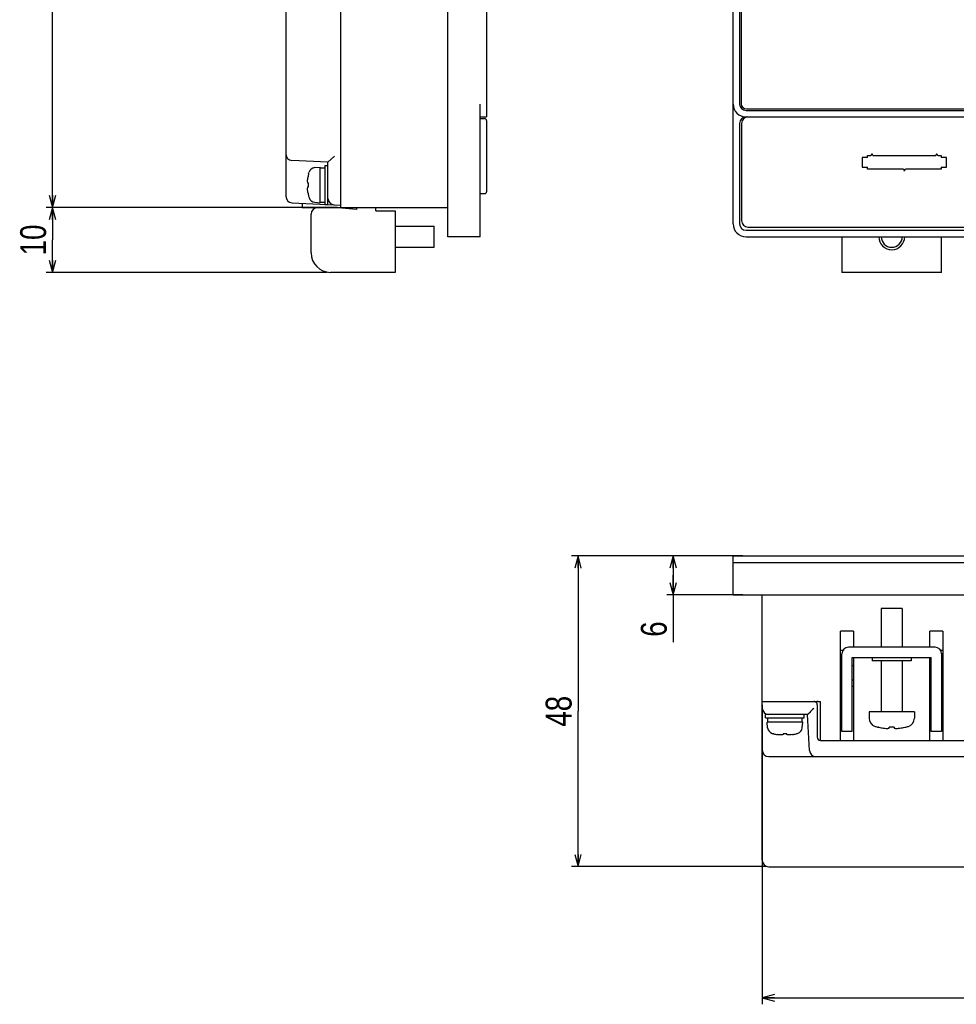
# Model space of a CAD drawing. Extents: x 27 to 793, y 51 to 503.
# Tile 1 of 30: x 31 to 176, y 51 to 203. Entities that reach past the tile are written whole.
import ezdxf
from ezdxf.enums import TextEntityAlignment as Align

# ---------------------------------------------------------------- set-up
doc = ezdxf.new("R2010")
doc.units = 0
doc.header["$LTSCALE"] = 46.255
doc.layers.get('0').update_dxf_attribs({"linetype": 'CONTINUOUS'})
doc.layers.add('AXIS', color=7, linetype='CONTINUOUS')
doc.layers.add('DIM', color=7, linetype='CONTINUOUS')
doc.styles.get("Standard").update_dxf_attribs({"font": 'txt', "width": 0.8})
doc.dimstyles.get("Standard").update_dxf_attribs({"dimtxt": 2.5, "dimasz": 2.5, "dimexe": 1.25, "dimexo": 0.625, "dimtad": 1, "dimcen": 2.5, "dimazin": 3, "dimtfac": 1, "dimtmove": 0, "dimatfit": 3})

# ---------------------------------------------------------------- blocks, each defined once
blk = doc.blocks.new('_OPEN')
at = {"color": 0, "linetype": 'BYBLOCK'}
for p, q in [((0, 0), (-1, 0.263)), ((-1, -0.263), (0, 0)), ((-1, 0), (0, 0))]:
    blk.add_line(p, q, dxfattribs=at)
blk = doc.blocks.new('*D0')
at = {"layer": 'DIM', "color": 2, "linetype": 'CONTINUOUS'}
for p, q in [((71.03, 358.92), (34.99, 358.92)), ((35.99, 358.92), (35.99, 266.42)), ((35.99, 173.92), (35.99, 266.42)), ((80.03, 173.92), (34.99, 173.92))]:
    blk.add_line(p, q, dxfattribs=at)
at = {"layer": 'DIM', "color": 2, "linetype": 'CONTINUOUS', "xscale": 1.9, "yscale": 1.9, "zscale": 1.9}
for p, rotation in [((35.99, 358.92), 90), ((35.99, 173.92), 270)]:
    blk.add_blockref('_OPEN', p, dxfattribs=dict(at, rotation=rotation))
at = {"layer": 'DIM', "color": 2, "linetype": 'CONTINUOUS', "width": 0.8}
blk.add_text('185', height=4, rotation=90, dxfattribs=at).set_placement((34.99, 266.42), align=Align.CENTER)
blk = doc.blocks.new('*D1')
at = {"layer": 'DIM', "color": 2, "linetype": 'CONTINUOUS'}
for p, q in [((145.61, 97.12), (145.61, 50.86)), ((388.61, 97.12), (388.61, 50.86)), ((145.61, 51.86), (267.11, 51.86)), ((388.61, 51.86), (267.11, 51.86))]:
    blk.add_line(p, q, dxfattribs=at)
at = {"layer": 'DIM', "color": 2, "linetype": 'CONTINUOUS', "xscale": 1.9, "yscale": 1.9, "zscale": 1.9, "rotation": 180}
blk.add_blockref('_OPEN', (145.61, 51.86), dxfattribs=at)
at = {"layer": 'DIM', "color": 2, "linetype": 'CONTINUOUS', "xscale": 1.9, "yscale": 1.9, "zscale": 1.9}
blk.add_blockref('_OPEN', (388.61, 51.86), dxfattribs=at)
at = {"layer": 'DIM', "color": 2, "linetype": 'CONTINUOUS', "width": 0.8}
blk.add_text('243', height=4, dxfattribs=at).set_placement((267.11, 52.86), align=Align.CENTER)
blk = doc.blocks.new('*D2')
at = {"layer": 'DIM', "color": 2, "linetype": 'CONTINUOUS'}
for p, q in [((80.03, 173.92), (34.99, 173.92)), ((35.99, 173.92), (35.99, 168.92)), ((35.99, 163.92), (35.99, 168.92)), ((78.43, 163.92), (34.99, 163.92))]:
    blk.add_line(p, q, dxfattribs=at)
at = {"layer": 'DIM', "color": 2, "linetype": 'CONTINUOUS', "xscale": 1.9, "yscale": 1.9, "zscale": 1.9}
for p, rotation in [((35.99, 173.92), 90), ((35.99, 163.92), 270)]:
    blk.add_blockref('_OPEN', p, dxfattribs=dict(at, rotation=rotation))
at = {"layer": 'DIM', "color": 2, "linetype": 'CONTINUOUS', "width": 0.8}
blk.add_text('10', height=4, rotation=90, dxfattribs=at).set_placement((34.99, 168.92), align=Align.CENTER)
blk = doc.blocks.new('*D5')
at = {"layer": 'DIM', "color": 2, "linetype": 'CONTINUOUS'}
for p, q in [((142.61, 120.12), (116.16, 120.12)), ((117.16, 120.12), (117.16, 96.12)), ((117.16, 72.12), (117.16, 96.12)), ((146.11, 72.12), (116.16, 72.12))]:
    blk.add_line(p, q, dxfattribs=at)
at = {"layer": 'DIM', "color": 2, "linetype": 'CONTINUOUS', "xscale": 1.9, "yscale": 1.9, "zscale": 1.9}
for p, rotation in [((117.16, 120.12), 90), ((117.16, 72.12), 270)]:
    blk.add_blockref('_OPEN', p, dxfattribs=dict(at, rotation=rotation))
at = {"layer": 'DIM', "color": 2, "linetype": 'CONTINUOUS', "width": 0.8}
blk.add_text('48', height=4, rotation=90, dxfattribs=at).set_placement((116.16, 96.12), align=Align.CENTER)
blk = doc.blocks.new('*D6')
at = {"layer": 'DIM', "color": 2, "linetype": 'CONTINUOUS'}
for p, q in [((142.61, 120.12), (130.86, 120.12)), ((131.86, 120.12), (131.86, 117.12)), ((131.86, 114.12), (131.86, 117.12)), ((131.86, 117.12), (131.86, 106.81)), ((142.61, 114.12), (130.86, 114.12))]:
    blk.add_line(p, q, dxfattribs=at)
at = {"layer": 'DIM', "color": 2, "linetype": 'CONTINUOUS', "xscale": 1.9, "yscale": 1.9, "zscale": 1.9}
for p, rotation in [((131.86, 120.12), 90), ((131.86, 114.12), 270)]:
    blk.add_blockref('_OPEN', p, dxfattribs=dict(at, rotation=rotation))
at = {"layer": 'DIM', "color": 2, "linetype": 'CONTINUOUS', "width": 0.8}
blk.add_text('6', height=4, rotation=90, dxfattribs=at).set_placement((130.86, 110.01), align=Align.RIGHT)

msp = doc.modelspace()

# ---------------------------------------------------------------- linework, layer by layer
at = {"color": 7, "linetype": 'CONTINUOUS'}
for p, q in [((97.028, 169.417), (97.028, 363.417)), ((103.028, 363.417), (103.028, 187.917)), ((141.11, 171.417), (141.11, 361.417)), ((142.11, 361.417), (142.11, 189.917)), ((142.36, 361.367), (142.36, 189.967)), ((80.528, 173.917), (80.528, 250.167)), ((72.028, 218.917), (72.028, 175.678)), ((102.028, 169.417), (102.028, 189.917)), ((143.11, 188.917), (391.11, 188.917)), ((143.16, 189.167), (391.06, 189.167)), ((102.028, 187.917), (103.028, 187.917)), ((102.028, 187.672), (102.728, 187.672)), ((103.028, 187.372), (103.028, 176.372)), ((143.11, 187.917), (391.11, 187.917)), ((142.11, 186.917), (142.11, 171.417)), ((142.41, 186.917), (142.41, 171.917)), ((78.528, 180.917), (72.976, 181.208)), ((78.528, 180.917), (79.528, 181.866)), ((161.06, 181.667), (161.06, 180.167)), ((161.86, 181.667), (161.06, 181.667)), ((161.86, 181.667), (161.86, 181.967)), ((161.86, 181.967), (162.407, 181.967)), ((162.468, 182.114), (162.407, 181.967)), ((162.713, 181.967), (162.652, 182.114)), ((162.713, 181.967), (172.407, 181.967)), ((172.468, 182.114), (172.407, 181.967)), ((172.713, 181.967), (172.652, 182.114)), ((172.713, 181.967), (173.26, 181.967)), ((173.26, 181.967), (173.26, 181.667)), ((174.06, 181.667), (173.26, 181.667)), ((174.06, 180.167), (174.06, 181.667)), ((76.481, 180.093), (77.328, 180.167)), ((77.328, 174.667), (77.328, 180.167)), ((78.028, 180.417), (78.528, 180.417)), ((78.028, 180.417), (78.028, 174.417)), ((78.528, 174.417), (78.528, 180.917)), ((161.06, 180.167), (161.86, 180.167)), ((161.86, 179.867), (161.86, 180.167)), ((167.407, 179.867), (161.86, 179.867)), ((167.407, 179.867), (167.468, 179.72)), ((167.652, 179.72), (167.713, 179.867)), ((173.26, 179.867), (167.713, 179.867)), ((173.26, 180.167), (173.26, 179.867)), ((173.26, 180.167), (174.06, 180.167)), ((75.55, 179.167), (75.608, 179.376)), ((75.55, 179.144), (75.55, 179.167)), ((75.55, 177.697), (75.432, 177.697)), ((75.432, 177.137), (75.55, 177.137)), ((75.55, 177.137), (75.55, 177.697)), ((75.55, 175.667), (75.55, 175.689)), ((75.55, 175.667), (75.608, 175.457)), ((102.028, 176.072), (102.728, 176.072)), ((72.976, 174.679), (80.528, 174.284)), ((74.528, 174.598), (74.528, 173.917)), ((74.528, 173.917), (97.028, 173.917)), ((76.481, 174.741), (77.328, 174.667)), ((77.328, 174.767), (78.028, 174.767)), ((78.028, 174.417), (78.528, 174.417)), ((82.928, 173.617), (79.55, 173.915)), ((82.928, 173.917), (82.928, 173.617)), ((85.928, 173.417), (85.928, 173.917)), ((85.928, 173.417), (88.928, 173.417)), ((88.928, 173.417), (88.928, 163.917)), ((75.928, 166.917), (75.928, 172.917)), ((88.928, 171.038), (94.928, 171.038)), ((94.928, 167.796), (94.928, 171.038)), ((143.11, 170.417), (391.11, 170.417)), ((143.41, 170.917), (391.01, 170.917)), ((102.028, 169.417), (97.028, 169.417)), ((143.11, 169.417), (391.11, 169.417)), ((157.91, 169.417), (157.91, 163.917)), ((173.31, 163.917), (173.31, 169.417)), ((88.928, 167.796), (94.928, 167.796)), ((88.928, 163.917), (78.928, 163.917)), ((173.31, 163.917), (157.91, 163.917)), ((141.11, 114.117), (141.11, 120.117)), ((141.11, 120.117), (393.11, 120.117)), ((141.11, 119.117), (393.11, 119.117)), ((141.11, 114.117), (393.11, 114.117)), ((145.61, 73.117), (145.61, 114.117)), ((163.989, 112.017), (163.989, 106.017)), ((167.231, 112.017), (163.989, 112.017)), ((167.231, 112.017), (167.231, 106.017)), ((157.71, 91.617), (157.71, 108.517)), ((159.71, 108.517), (157.71, 108.517)), ((159.71, 108.517), (159.71, 106.017)), ((171.51, 106.017), (171.51, 108.517)), ((173.51, 108.517), (171.51, 108.517)), ((173.51, 108.517), (173.51, 91.617)), ((158.047, 105.517), (157.71, 105.517)), ((157.91, 93.017), (157.91, 105.017)), ((172.31, 106.017), (158.91, 106.017)), ((173.51, 105.517), (173.174, 105.517)), ((173.31, 105.017), (173.31, 93.017)), ((173.51, 104.967), (173.31, 104.967)), ((159.51, 93.017), (159.51, 104.417)), ((159.51, 104.417), (171.71, 104.417)), ((159.71, 104.417), (159.71, 91.617)), ((163.989, 103.917), (163.989, 96.017)), ((167.231, 103.917), (167.231, 96.017)), ((171.51, 91.617), (171.51, 104.417)), ((171.71, 93.017), (171.71, 104.417)), ((173.31, 104.467), (173.51, 104.467)), ((157.91, 103.117), (157.71, 103.117)), ((159.71, 103.117), (159.51, 103.117)), ((157.91, 100.917), (157.71, 100.917)), ((159.71, 100.917), (159.51, 100.917)), ((157.71, 100.017), (157.91, 100.017)), ((159.51, 100.017), (159.71, 100.017)), ((171.51, 100.017), (171.71, 100.017)), ((173.31, 100.017), (173.51, 100.017)), ((145.61, 97.617), (154.61, 97.617)), ((154.61, 91.617), (154.61, 97.617)), ((153.078, 96.066), (152.951, 95.937)), ((153.225, 96.217), (153.078, 96.066)), ((153.388, 96.386), (153.225, 96.217)), ((153.559, 96.565), (153.388, 96.386)), ((154.11, 97.117), (154.11, 92.117)), ((162.11, 96.017), (162.11, 95.038)), ((169.11, 96.017), (162.11, 96.017)), ((169.11, 96.017), (169.11, 95.038)), ((146.11, 95.117), (146.11, 95.617)), ((152.611, 95.617), (146.11, 95.617)), ((146.11, 95.117), (152.11, 95.117)), ((146.434, 93.57), (146.36, 94.417)), ((151.86, 94.417), (146.36, 94.417)), ((146.46, 94.417), (146.46, 95.117)), ((151.76, 94.417), (151.76, 95.117)), ((151.786, 93.57), (151.86, 94.417)), ((152.11, 95.117), (152.11, 95.617)), ((152.901, 90.065), (152.61, 95.617)), ((159.51, 93.017), (157.91, 93.017)), ((163.594, 93.654), (163.56, 93.654)), ((165.24, 93.516), (165.24, 93.654)), ((165.98, 93.654), (165.24, 93.654)), ((165.98, 93.654), (165.98, 93.516)), ((167.66, 93.654), (167.626, 93.654)), ((173.31, 93.017), (171.71, 93.017)), ((147.383, 92.64), (147.36, 92.64)), ((148.83, 92.64), (148.83, 92.521)), ((149.39, 92.64), (148.83, 92.64)), ((149.39, 92.521), (149.39, 92.64)), ((150.86, 92.64), (150.838, 92.64)), ((154.61, 91.617), (177.11, 91.617)), ((146.61, 89.117), (186.397, 89.117)), ((146.61, 72.117), (387.61, 72.117))]:
    msp.add_line(p, q, dxfattribs=at)
for points in [[(77.328, 180.036), (77.56, 180.053), (77.794, 180.063), (78.028, 180.067)], [(77.328, 180.067), (77.562, 180.063), (77.678, 180.058)], [(75.381, 178.022), (75.387, 178.157), (75.398, 178.296), (75.413, 178.439), (75.432, 178.584)], [(75.432, 177.697), (75.413, 177.781), (75.398, 177.863), (75.387, 177.943), (75.381, 178.022)], [(75.381, 176.812), (75.392, 176.926), (75.409, 177.035), (75.432, 177.137)], [(75.432, 176.249), (75.407, 176.451), (75.39, 176.638), (75.381, 176.812)], [(152.951, 95.937), (152.846, 95.833), (152.802, 95.789), (152.762, 95.751), (152.728, 95.718), (152.699, 95.69), (152.674, 95.667), (152.654, 95.649), (152.637, 95.635), (152.625, 95.625), (152.616, 95.619), (152.611, 95.617)], [(164.334, 93.516), (164.545, 93.494), (164.734, 93.48), (164.908, 93.472)], [(164.908, 93.472), (165.013, 93.481), (165.123, 93.495), (165.24, 93.516)], [(165.98, 93.516), (166.098, 93.495), (166.208, 93.481), (166.312, 93.472)], [(166.312, 93.472), (166.486, 93.48), (166.675, 93.494), (166.886, 93.516)], [(148.505, 92.47), (148.307, 92.481), (148.12, 92.498), (147.943, 92.521)], [(148.83, 92.521), (148.714, 92.496), (148.606, 92.479), (148.505, 92.47)], [(149.715, 92.47), (149.606, 92.48), (149.498, 92.497), (149.39, 92.521)], [(150.278, 92.521), (150.083, 92.496), (149.896, 92.48), (149.715, 92.47)]]:
    msp.add_lwpolyline(points, dxfattribs=at)
for centre, radius, start, end in [((143.11, 189.917), 2, 180, 270), ((143.11, 189.917), 1, 180, 270), ((143.16, 189.967), 0.8, 180, 270), ((102.728, 187.372), 0.3, 0, 90), ((143.11, 186.917), 1, 90, 180), ((143.41, 186.917), 1, 90, 180), ((73.028, 182.206), 1, 180, 267), ((162.56, 182.075), 0.1, 22.5, 157.5), ((172.56, 182.075), 0.1, 22.5, 157.5), ((76.568, 179.096), 1, 95, 163.74297), ((167.56, 179.758), 0.1, 202.5, 337.5), ((82.328, 177.417), 6.994, 165.70131, 170.39163), ((73.028, 175.678), 1, 180, 267), ((82.328, 177.417), 6.994, 189.60837, 194.29869), ((76.568, 175.737), 1, 196.25703, 265), ((79.528, 175.337), 1, 180, 267), ((102.728, 176.372), 0.3, 270, 360), ((76.928, 172.917), 1, 90, 180), ((143.41, 171.917), 1, 180, 270), ((143.11, 171.417), 2, 180, 270), ((143.11, 171.417), 1, 180, 270), ((165.61, 169.417), 2, 180, 360), ((165.61, 169.417), 1.621, 180, 360), ((78.928, 166.917), 3, 180, 270), ((158.91, 105.017), 1, 90, 180), ((172.31, 105.017), 1, 0, 90), ((153.61, 96.617), 1, 75.52249, 90), ((153.61, 97.117), 0.5, 0, 90), ((154.11, 96.617), 1, 59.98306, 104.47751), ((146.61, 96.617), 1, 180, 270), ((163.41, 95.038), 1.3, 180, 253.39845), ((167.81, 95.038), 1.3, 286.60155, 360), ((147.43, 93.657), 1, 185, 253.74297), ((150.79, 93.657), 1, 286.25703, 355), ((165.61, 102.417), 9, 253.39845, 256.83372), ((165.61, 102.417), 8.992, 257.0426, 261.84018), ((165.61, 102.417), 8.992, 278.15982, 282.9574), ((165.61, 102.417), 9, 283.16628, 286.60155), ((149.11, 99.417), 7, 253.74297, 255.52249), ((149.11, 99.417), 6.994, 255.70131, 260.39163), ((149.11, 99.417), 6.994, 279.60837, 284.29869), ((149.11, 99.417), 7, 284.47751, 286.25703), ((154.61, 92.117), 0.5, 180, 270), ((146.61, 90.117), 1, 180, 270), ((153.9, 90.117), 1, 183, 270), ((146.61, 73.117), 1, 180, 270)]:
    msp.add_arc(centre, radius, start, end, dxfattribs=at)
at = {"layer": 'AXIS', "color": 7, "linetype": 'CONTINUOUS'}
for p, q in [((162.61, 104.417), (162.61, 103.917)), ((168.61, 103.917), (162.61, 103.917)), ((168.61, 104.417), (168.61, 103.917))]:
    msp.add_line(p, q, dxfattribs=at)

# ---------------------------------------------------------------- dimensions: what is measured, and where the dimension line sits
at = {"layer": 'DIM', "color": 2, "linetype": 'CONTINUOUS'}
for base, p1, p2, angle, picture, middle in [((35.987, 173.917), (71.528, 358.917), (80.528, 173.917), 270, '*D0', (35.987, 266.717)), ((35.987, 173.917), (78.928, 163.917), (80.528, 173.917), 90, '*D2', (35.987, 169.117)), ((117.164, 120.117), (146.61, 72.117), (143.11, 120.117), 90, '*D5', (117.164, 96.217)), ((131.863, 120.117), (143.11, 114.117), (143.11, 120.117), 90, '*D6', (131.863, 108.412))]:
    dim = msp.add_linear_dim(base=base, p1=p1, p2=p2, angle=angle, dimstyle='Standard', dxfattribs=at)
    dim.commit()
    dim.dimension.update_dxf_attribs({"geometry": picture, "text_midpoint": middle, "dimtype": 128})
dim = msp.add_linear_dim(base=(388.61, 51.857), p1=(145.61, 97.617), p2=(388.61, 97.617), dimstyle='Standard', dxfattribs=at)
dim.commit()
dim.dimension.update_dxf_attribs({"geometry": '*D1', "text_midpoint": (267.21, 51.857), "dimtype": 128})

doc.saveas('drawing.dxf')
